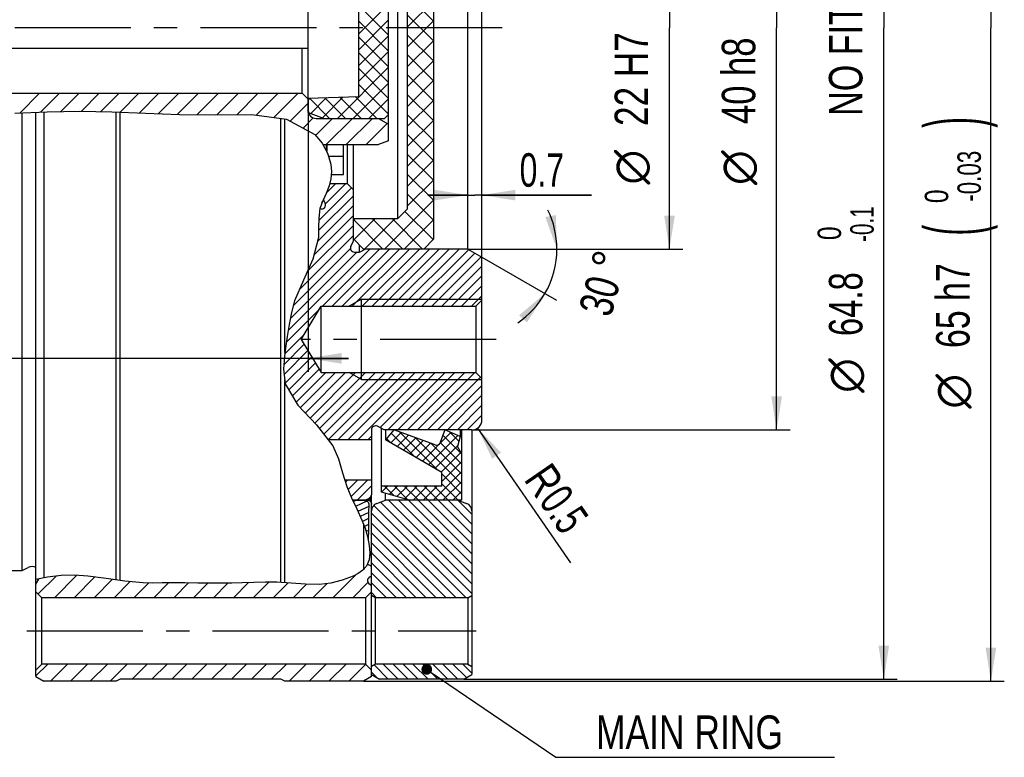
# Model space of a CAD drawing. Header units: millimetres. Extents: x 0 to 420, y 0 to 297.
# Tile 4 of 7: x 215 to 289, y 145 to 200. Entities that reach past the tile are written whole.
import ezdxf
from ezdxf.enums import TextEntityAlignment as Align

# ---------------------------------------------------------------- set-up
doc = ezdxf.new("R2010")
doc.units = ezdxf.units.MM
doc.header["$LTSCALE"] = 23.1
doc.linetypes.add('CENTER', pattern=[0.6, 0.375, -0.075, 0.075, -0.075])
doc.layers.get('0').update_dxf_attribs({"linetype": 'CONTINUOUS'})
for name, color, linetype in [('02___PRT_ALL_AXES', 7, 'CONTINUOUS'), ('02__ASM_ALL_AXES', 7, 'CONTINUOUS'), ('7_ALL_FEATURES', 7, 'CONTINUOUS'), ('REZVALC', 7, 'CONTINUOUS')]:
    doc.layers.add(name, color=color, linetype=linetype)
doc.styles.get("Standard").update_dxf_attribs({"font": 'txt', "width": 0.8})
doc.styles.add('TEXTSTYLE_1', font='gdt', dxfattribs={"width": 0.8})
doc.dimstyles.new('DIMSTYLE_1', dxfattribs={"dimtxt": 2.5, "dimasz": 2.5, "dimexe": 1, "dimexo": 0, "dimtad": 1, "dimdec": 3, "dimlfac": 0.666667, "dimdsep": 46, "dimtxsty": 'Standard', "dimblk": '_FILLED', "dimblk1": '_FILLED', "dimblk2": '_FILLED', "dimcen": 0.09, "dimclrt": 7, "dimadec": 0, "dimazin": 0, "dimtol": 1, "dimtm": 0.1, "dimtfac": 0.7, "dimtdec": 3, "dimtofl": 0, "dimtmove": 0, "dimatfit": 3, "dimldrblk": '_FILLED', "dimfxl": 0, "dimtolj": 1, "dimarcsym": 0})
doc.dimstyles.new('DIMSTYLE_2', dxfattribs={"dimtxt": 2.5, "dimasz": 2.5, "dimexe": 1, "dimexo": 0, "dimtad": 1, "dimdec": 3, "dimlfac": 0.666667, "dimdsep": 46, "dimtxsty": 'Standard', "dimblk": '_FILLED', "dimblk1": '_FILLED', "dimblk2": '_FILLED', "dimcen": 0.09, "dimclrt": 7, "dimadec": 0, "dimazin": 0, "dimtol": 1, "dimtm": 0.03, "dimtfac": 0.7, "dimtdec": 3, "dimtofl": 0, "dimtmove": 0, "dimatfit": 3, "dimldrblk": '_FILLED', "dimfxl": 0, "dimtolj": 1, "dimarcsym": 0})
doc.dimstyles.new('DIMSTYLE_20', dxfattribs={"dimtxt": 2.5, "dimasz": 2.5, "dimexe": 1, "dimexo": 0, "dimtad": 1, "dimdec": 3, "dimlfac": 0.666667, "dimdsep": 46, "dimtxsty": 'Standard', "dimblk": '_FILLED', "dimblk1": '_FILLED', "dimblk2": '_FILLED', "dimcen": 0.09, "dimclrt": 7, "dimadec": 0, "dimazin": 0, "dimtp": 0.1, "dimtm": 0.1, "dimtfac": 1, "dimtdec": 3, "dimtofl": 0, "dimtmove": 0, "dimatfit": 3, "dimldrblk": '_FILLED', "dimfxl": 0, "dimtolj": 1, "dimarcsym": 0})
doc.dimstyles.new('DIMSTYLE_3', dxfattribs={"dimtxt": 2.5, "dimasz": 2.5, "dimexe": 1, "dimexo": 0, "dimtad": 1, "dimdec": 3, "dimlfac": 0.666667, "dimdsep": 46, "dimtxsty": 'Standard', "dimblk": '_FILLED', "dimblk1": '_FILLED', "dimblk2": '_FILLED', "dimcen": 0.09, "dimclrt": 7, "dimadec": 0, "dimazin": 0, "dimtp": 0.1, "dimtm": 0.1, "dimtfac": 1, "dimtdec": 3, "dimtofl": 0, "dimtmove": 0, "dimatfit": 3, "dimldrblk": '_FILLED', "dimfxl": 0, "dimtolj": 1, "dimarcsym": 0})
doc.dimstyles.new('DIMSTYLE_6', dxfattribs={"dimtxt": 2.5, "dimasz": 2.5, "dimexe": 1, "dimexo": 0, "dimtad": 1, "dimdec": 3, "dimlfac": 0.666667, "dimdsep": 46, "dimtxsty": 'Standard', "dimblk": '_FILLED', "dimblk1": '_FILLED', "dimblk2": '_FILLED', "dimcen": 0.09, "dimclrt": 7, "dimadec": 0, "dimazin": 0, "dimtp": 0.3, "dimtm": 0.3, "dimtfac": 1, "dimtdec": 3, "dimtofl": 0, "dimtmove": 0, "dimatfit": 3, "dimldrblk": '_FILLED', "dimfxl": 0, "dimtolj": 1, "dimarcsym": 0})
doc.dimstyles.new('DIMSTYLE_7', dxfattribs={"dimtxt": 2.5, "dimasz": 2.5, "dimexe": 1, "dimexo": 0, "dimtad": 1, "dimdec": 3, "dimlfac": 0.666667, "dimdsep": 46, "dimtxsty": 'Standard', "dimblk": '_FILLED', "dimblk1": '_FILLED', "dimblk2": '_FILLED', "dimcen": 0.09, "dimclrt": 7, "dimadec": 0, "dimazin": 0, "dimtol": 1, "dimtm": 0.039, "dimtfac": 0.7, "dimtdec": 3, "dimtofl": 0, "dimtmove": 0, "dimatfit": 3, "dimldrblk": '_FILLED', "dimfxl": 0, "dimtolj": 1, "dimarcsym": 0})
doc.dimstyles.new('DIMSTYLE_8', dxfattribs={"dimtxt": 2.5, "dimasz": 2.5, "dimexe": 1, "dimexo": 0, "dimtad": 1, "dimdec": 3, "dimlfac": 0.666667, "dimdsep": 46, "dimtxsty": 'Standard', "dimblk": '_FILLED', "dimblk1": '_FILLED', "dimblk2": '_FILLED', "dimcen": 0.09, "dimclrt": 7, "dimadec": 0, "dimazin": 0, "dimtol": 1, "dimtp": 0.021, "dimtfac": 0.7, "dimtdec": 3, "dimtofl": 0, "dimtmove": 0, "dimatfit": 3, "dimldrblk": '_FILLED', "dimfxl": 0, "dimtolj": 1, "dimarcsym": 0})
doc.dimstyles.new('DIMSTYLE_9', dxfattribs={"dimtxt": 2.5, "dimasz": 2.5, "dimexe": 1, "dimexo": 0, "dimgap": 1.25, "dimtad": 0, "dimlfac": 0.666667, "dimdsep": 46, "dimtxsty": 'Standard', "dimblk": '_FILLED', "dimblk1": '_FILLED', "dimblk2": '_FILLED', "dimcen": 0.09, "dimclrt": 7, "dimadec": 0, "dimazin": 0, "dimtp": 0.5, "dimtm": 0.5, "dimtfac": 1, "dimtdec": 65535, "dimtofl": 0, "dimtmove": 0, "dimatfit": 3, "dimldrblk": '_FILLED', "dimfxl": 0, "dimtolj": 1, "dimarcsym": 0})

# ---------------------------------------------------------------- blocks, each defined once
blk = doc.blocks.new('_FILLED')
at = {"color": 0, "linetype": 'ByBlock'}
blk.add_solid([(0, 0), (-1, 0.16), (-1, -0.16)], dxfattribs=at)
blk = doc.blocks.new('*D2')
at = {"color": 7, "linetype": 'Continuous'}
for p, q in [((247.81, 247.875), (280.893, 247.875)), ((279.893, 247.875), (279.893, 199.275)), ((279.893, 150.675), (279.893, 199.275)), ((248.543, 150.675), (280.893, 150.675))]:
    blk.add_line(p, q, dxfattribs=at)
at = {"color": 7, "linetype": 'Continuous', "xscale": 2.5, "yscale": 2.5, "zscale": 2.5}
for p, rotation in [((279.893, 247.875), 90), ((279.893, 150.675), 270)]:
    blk.add_blockref('_FILLED', p, dxfattribs=dict(at, rotation=rotation))
at = {"color": 7, "linetype": 'Continuous'}
for s, height, width, p in [(' NO FITTING DIAMETER)', 2.5, 0.760771, (278.299, 206.915)), ('-0.1', 1.75, 0.660714, (279.143, 184.632)), (' 0', 1.75, 0.785714, (276.705, 183.694)), ('64.8', 2.5, 0.732143, (278.299, 178.659))]:
    blk.add_text(s, height=height, rotation=90, dxfattribs=dict(at, width=width)).set_placement(p, align=Align.CENTER)
at = {"color": 7, "linetype": 'Continuous', "style": 'TEXTSTYLE_1'}
blk.add_text('n', height=2.5, rotation=90, dxfattribs=at).set_placement((278.299, 173.331), align=Align.CENTER)
blk = doc.blocks.new('*D3')
at = {"color": 7, "linetype": 'Continuous'}
for p, q in [((241.043, 248.025), (288.893, 248.025)), ((287.893, 248.025), (287.893, 199.275)), ((287.893, 150.525), (287.893, 199.275)), ((241.043, 150.525), (288.893, 150.525))]:
    blk.add_line(p, q, dxfattribs=at)
at = {"color": 7, "linetype": 'Continuous', "xscale": 2.5, "yscale": 2.5, "zscale": 2.5}
for p, rotation in [((287.893, 248.025), 90), ((287.893, 150.525), 270)]:
    blk.add_blockref('_FILLED', p, dxfattribs=dict(at, rotation=rotation))
at = {"color": 7, "linetype": 'Continuous'}
for s, height, width, p in [(' (4mm fitting length)', 2.5, 0.665533, (286.299, 210.593)), (')', 4.188, 0.428571, (287.143, 192.226)), ('-0.03', 1.75, 0.714286, (287.143, 188.203)), (' 0', 1.75, 0.785714, (284.705, 186.453)), ('(', 4.188, 0.428571, (287.143, 184.181)), ('65 h7', 2.5, 0.757143, (286.299, 178.551))]:
    blk.add_text(s, height=height, rotation=90, dxfattribs=dict(at, width=width)).set_placement(p, align=Align.CENTER)
at = {"color": 7, "linetype": 'Continuous', "style": 'TEXTSTYLE_1'}
blk.add_text('n', height=2.5, rotation=90, dxfattribs=at).set_placement((286.299, 172.153), align=Align.CENTER)
blk = doc.blocks.new('*D11')
at = {"color": 7, "linetype": 'Continuous'}
for p, q in [((249.143, 229.275), (272.893, 229.275)), ((271.893, 229.275), (271.893, 199.275)), ((271.893, 169.275), (271.893, 199.275)), ((249.143, 169.275), (272.893, 169.275))]:
    blk.add_line(p, q, dxfattribs=at)
at = {"color": 7, "linetype": 'Continuous', "xscale": 2.5, "yscale": 2.5, "zscale": 2.5}
for p, rotation in [((271.893, 229.275), 90), ((271.893, 169.275), 270)]:
    blk.add_blockref('_FILLED', p, dxfattribs=dict(at, rotation=rotation))
at = {"color": 7, "linetype": 'Continuous'}
for s, height, width, p in [(')', 4.188, 0.428571, (271.143, 210.473)), ('-0.039', 1.75, 0.72619, (271.143, 205.763)), (' 0', 1.75, 0.785714, (268.705, 203.325)), ('(', 4.188, 0.428571, (271.143, 201.053)), ('40 h8', 2.5, 0.771429, (270.299, 195.334))]:
    blk.add_text(s, height=height, rotation=90, dxfattribs=dict(at, width=width)).set_placement(p, align=Align.CENTER)
at = {"color": 7, "linetype": 'Continuous', "style": 'TEXTSTYLE_1'}
blk.add_text('n', height=2.5, rotation=90, dxfattribs=at).set_placement((270.299, 188.846), align=Align.CENTER)
blk = doc.blocks.new('*D12')
at = {"color": 7, "linetype": 'Continuous'}
for p, q in [((248.843, 215.775), (264.893, 215.775)), ((263.893, 215.775), (263.893, 199.275)), ((263.893, 182.775), (263.893, 199.275)), ((248.843, 182.775), (264.893, 182.775))]:
    blk.add_line(p, q, dxfattribs=at)
at = {"color": 7, "linetype": 'Continuous', "xscale": 2.5, "yscale": 2.5, "zscale": 2.5}
for p, rotation in [((263.893, 215.775), 90), ((263.893, 182.775), 270)]:
    blk.add_blockref('_FILLED', p, dxfattribs=dict(at, rotation=rotation))
at = {"color": 7, "linetype": 'Continuous'}
for s, height, width, p in [(')', 4.188, 0.428571, (263.143, 210.437)), ('+0.021', 1.75, 0.702381, (260.705, 205.852)), (' 0', 1.75, 0.785714, (263.143, 203.54)), ('(', 4.188, 0.428571, (263.143, 201.267)), ('22 H7', 2.5, 0.785714, (262.299, 195.459))]:
    blk.add_text(s, height=height, rotation=90, dxfattribs=dict(at, width=width)).set_placement(p, align=Align.CENTER)
at = {"color": 7, "linetype": 'Continuous', "style": 'TEXTSTYLE_1'}
blk.add_text('n', height=2.5, rotation=90, dxfattribs=at).set_placement((262.299, 188.882), align=Align.CENTER)
blk = doc.blocks.new('*D13')
at = {"color": 7, "linetype": 'Continuous'}
for p, q in [((249.893, 182.168), (249.893, 187.798)), ((248.843, 186.798), (245.843, 186.798)), ((245.843, 186.798), (249.368, 186.798)), ((258.062, 186.798), (249.368, 186.798)), ((249.893, 186.798), (258.062, 186.798))]:
    blk.add_line(p, q, dxfattribs=at)
at = {"color": 7, "linetype": 'Continuous', "xscale": 2.5, "yscale": 2.5, "zscale": 2.5}
blk.add_blockref('_FILLED', (248.843, 186.798), dxfattribs=at)
at = {"color": 7, "linetype": 'Continuous', "xscale": 2.5, "yscale": 2.5, "zscale": 2.5, "rotation": 180}
blk.add_blockref('_FILLED', (249.893, 186.798), dxfattribs=at)
at = {"color": 7, "linetype": 'Continuous', "width": 0.714286}
blk.add_text('0.7', height=2.5, dxfattribs=at).set_placement((252.704, 187.423))
blk = doc.blocks.new('*D14')
at = {"color": 7, "linetype": 'Continuous'}
for p, q in [((248.843, 182.775), (256.485, 182.775)), ((249.893, 182.168), (255.461, 178.953))]:
    blk.add_line(p, q, dxfattribs=at)
for start, end in [(0, 25.8757), (330, 360), (304.1243, 330)]:
    blk.add_arc((248.843, 182.775), 6.643, start, end, dxfattribs=at)
for points in [[(254.625, 185.156), (255.485, 182.775), (255.411, 185.305)], [(253.265, 177.299), (254.595, 179.453), (252.66, 177.821)]]:
    blk.add_solid(points, dxfattribs=at)
at = {"color": 7, "linetype": 'Continuous', "style": 'TEXTSTYLE_1'}
blk.add_text('~', height=2.5, rotation=75, dxfattribs=at).set_placement((260.574, 181.572), align=Align.CENTER)
at = {"color": 7, "linetype": 'Continuous', "width": 0.75}
blk.add_text('30', height=2.5, rotation=75, dxfattribs=at).set_placement((259.873, 178.956), align=Align.CENTER)
blk = doc.blocks.new('*D26')
at = {"color": 7, "linetype": 'Continuous'}
for p, q in [((249.893, 216.381), (249.893, 210.465)), ((246.293, 211.465), (243.293, 211.465)), ((243.293, 211.465), (248.093, 211.465)), ((258.093, 211.465), (248.093, 211.465)), ((249.893, 211.465), (258.093, 211.465))]:
    blk.add_line(p, q, dxfattribs=at)
at = {"color": 7, "linetype": 'Continuous', "xscale": 2.5, "yscale": 2.5, "zscale": 2.5}
blk.add_blockref('_FILLED', (246.293, 211.465), dxfattribs=at)
at = {"color": 7, "linetype": 'Continuous', "xscale": 2.5, "yscale": 2.5, "zscale": 2.5, "rotation": 180}
blk.add_blockref('_FILLED', (249.893, 211.465), dxfattribs=at)
at = {"color": 7, "linetype": 'Continuous', "width": 0.714286}
blk.add_text('2.4', height=2.5, dxfattribs=at).set_placement((252.736, 212.09))
blk = doc.blocks.new('*D28')
at = {"color": 7, "linetype": 'Continuous'}
for p, q in [((236.918, 194.025), (236.918, 173.615)), ((178.493, 191.615), (178.493, 173.615)), ((178.493, 174.615), (167.615, 174.615)), ((167.615, 174.615), (207.705, 174.615)), ((239.918, 174.615), (207.705, 174.615)), ((236.918, 174.615), (239.918, 174.615))]:
    blk.add_line(p, q, dxfattribs=at)
at = {"color": 7, "linetype": 'Continuous', "xscale": 2.5, "yscale": 2.5, "zscale": 2.5}
blk.add_blockref('_FILLED', (178.493, 174.615), dxfattribs=at)
at = {"color": 7, "linetype": 'Continuous', "xscale": 2.5, "yscale": 2.5, "zscale": 2.5, "rotation": 180}
blk.add_blockref('_FILLED', (236.918, 174.615), dxfattribs=at)
at = {"color": 7, "linetype": 'Continuous', "width": 0.714286}
blk.add_text('38.95', height=2.5, dxfattribs=at).set_placement((176.544, 175.24), align=Align.RIGHT)
blk = doc.blocks.new('*D37')
at = {"color": 7, "linetype": 'Continuous'}
blk.add_line((249.568, 169.407), (256.505, 159.34), dxfattribs=at)
at = {"color": 7, "linetype": 'Continuous', "xscale": 2.5, "yscale": 2.5, "zscale": 2.5, "rotation": 124.5700019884}
blk.add_blockref('_FILLED', (249.568, 169.407), dxfattribs=at)
at = {"color": 7, "linetype": 'Continuous'}
for s, width, p in [('R', 0.785714, (252.967, 165.577)), ('0.5', 0.690476, (254.081, 163.959))]:
    blk.add_text(s, height=2.5, rotation=-55.43, dxfattribs=dict(at, width=width)).set_placement(p)

msp = doc.modelspace()

# ---------------------------------------------------------------- linework, layer by layer
at = {"color": 7, "linetype": 'Continuous'}
for p, q in [((249.8926, 170.0246), (249.8926, 228.5246)), ((248.8426, 182.7746), (248.8426, 215.7746)), ((246.2926, 183.5246), (246.2926, 215.0246)), ((243.5926, 213.5246), (243.5926, 185.0246)), ((244.3426, 185.7746), (244.3426, 212.7746)), ((242.9176, 190.8401), (242.9176, 207.7091)), ((236.9176, 192.9614), (236.9176, 205.5879)), ((240.6676, 204.3937), (240.6676, 194.1556)), ((244.3426, 201.711), (246.2926, 199.761)), ((240.6676, 198.8043), (242.9176, 201.0543)), ((240.6676, 200.9761), (242.9176, 198.7261)), ((244.3426, 199.3562), (246.2926, 201.3062)), ((244.3426, 200.2261), (246.2926, 198.2761)), ((240.6676, 197.6259), (242.9176, 199.8759)), ((240.6676, 199.7977), (242.9176, 197.5477)), ((244.3426, 197.8713), (246.2926, 199.8213)), ((240.6676, 196.4476), (242.9176, 198.6976)), ((240.6676, 198.6194), (242.9176, 196.3694)), ((244.3426, 198.7411), (246.2926, 196.7911)), ((178.4926, 197.7746), (236.9176, 197.7746)), ((236.4676, 194.3996), (236.4676, 197.7746)), ((244.3426, 196.3864), (246.2926, 198.3364)), ((240.6676, 195.2692), (242.9176, 197.5192)), ((240.6676, 197.4411), (242.9176, 195.1911)), ((244.3426, 197.2562), (246.2926, 195.3062)), ((239.1013, 192.5246), (242.9176, 196.3409)), ((244.3426, 194.9014), (246.2926, 196.8514)), ((240.6676, 196.2627), (242.9176, 194.0127)), ((244.3426, 195.7713), (246.2926, 193.8213)), ((240.2796, 192.5246), (242.9176, 195.1626)), ((240.6676, 195.0844), (242.9176, 192.8344)), ((244.3426, 193.4165), (246.2926, 195.3665)), ((204.9676, 194.3996), (236.4676, 194.3996)), ((215.3818, 192.9216), (216.8599, 194.3996)), ((216.9355, 192.9903), (218.3448, 194.3996)), ((218.4592, 193.0291), (219.8297, 194.3996)), ((219.9654, 193.0504), (221.3146, 194.3996)), ((221.4317, 193.0317), (222.7996, 194.3996)), ((222.8817, 192.9968), (224.2845, 194.3996)), ((224.3113, 192.9415), (225.7694, 194.3996)), ((225.7395, 192.8848), (227.2543, 194.3996)), ((227.167, 192.8274), (228.7393, 194.3996)), ((228.6301, 192.8055), (230.2242, 194.3996)), ((230.0995, 192.79), (231.7091, 194.3996)), ((231.5938, 192.7994), (233.194, 194.3996)), ((233.0428, 192.7635), (234.679, 194.3996)), ((234.3603, 192.5961), (236.1639, 194.3996)), ((236.4676, 194.3996), (236.9176, 193.9496)), ((236.9176, 194.0246), (240.6676, 194.1556)), ((237.9749, 192.5766), (239.5136, 194.1153)), ((239.2878, 194.1074), (240.8706, 192.5246)), ((240.4264, 194.1472), (242.049, 192.5246)), ((244.3426, 194.2864), (246.2926, 192.3364)), ((235.5722, 192.323), (236.9176, 193.6684)), ((236.9176, 193.8759), (237.0716, 194.03)), ((237.0107, 194.0279), (238.5139, 192.5246)), ((237.111, 192.891), (238.2926, 194.0726)), ((238.1493, 194.0676), (239.6923, 192.5246)), ((241.458, 192.5246), (242.9176, 193.9842)), ((244.3426, 191.9316), (246.2926, 193.8816)), ((215.0148, 192.9053), (217.4411, 193.0127)), ((215.5695, 158.7746), (215.5695, 192.9299)), ((216.5926, 150.871), (216.5926, 192.9752)), ((217.1926, 193.0017), (217.1926, 158.2299)), ((217.4411, 193.0127), (219.8582, 193.0517)), ((219.8582, 193.0517), (222.2478, 193.0214)), ((222.2478, 193.0214), (224.7706, 192.9237)), ((222.5926, 158.0852), (222.5926, 193.008)), ((222.8807, 158.0435), (222.8807, 192.9969)), ((224.7706, 192.9237), (227.3221, 192.8212)), ((227.3221, 192.8212), (229.9837, 192.7893)), ((229.9837, 192.7893), (232.7052, 192.8064)), ((232.7052, 192.8064), (235.2879, 192.4782)), ((236.9176, 192.9614), (238.1176, 192.5246)), ((242.9176, 192.8246), (242.6176, 192.5246)), ((244.3426, 192.8014), (246.2926, 190.8514)), ((235.2879, 192.4782), (237.4101, 191.3195)), ((236.5327, 191.7986), (237.2999, 192.5658)), ((237.4689, 191.2499), (238.7436, 192.5246)), ((237.5176, 192.5246), (242.6176, 192.5246)), ((238.2711, 190.5671), (240.2286, 192.5246)), ((239.756, 190.5671), (241.7135, 192.5246)), ((241.2409, 190.5671), (242.8211, 192.1473)), ((242.1676, 192.5246), (242.9176, 192.0916)), ((244.3426, 190.4467), (246.2926, 192.3967)), ((237.4101, 191.3195), (237.9518, 190.6781)), ((244.3426, 191.3165), (246.2926, 189.3665)), ((237.9518, 190.6781), (238.3655, 189.9304)), ((238.0132, 190.5671), (242.1676, 190.5671)), ((238.2976, 190.0884), (238.2976, 190.5671)), ((238.3426, 190.0759), (238.3426, 190.5671)), ((239.5426, 188.3246), (239.5426, 190.5671)), ((239.8426, 187.6496), (239.8426, 190.5671)), ((240.2926, 183.3553), (240.2926, 190.5671)), ((242.9176, 190.8401), (242.1676, 190.5671)), ((244.3426, 188.9617), (246.2926, 190.9117)), ((238.3426, 190.0884), (238.2781, 190.0884)), ((238.3655, 189.9304), (238.6092, 189.1147)), ((239.5426, 189.6746), (238.4419, 189.6746)), ((244.3426, 189.8316), (246.2926, 187.8816)), ((238.6092, 189.1147), (238.6585, 188.5676)), ((244.3426, 187.4768), (246.2926, 189.4268)), ((238.6585, 188.5676), (238.6196, 188.0216)), ((238.6412, 188.3246), (239.5426, 188.3246)), ((244.3426, 188.3467), (246.2926, 186.3967)), ((238.2081, 186.1557), (239.7021, 187.6496)), ((238.4931, 187.4902), (238.2601, 186.9179)), ((238.2822, 186.9721), (238.9596, 187.6496)), ((238.6196, 188.0216), (238.4931, 187.4902)), ((239.8426, 187.6496), (238.5311, 187.6496)), ((239.8426, 187.6496), (240.2926, 187.1996)), ((244.3426, 185.9919), (246.2926, 187.9419)), ((237.6946, 184.1572), (240.2926, 186.7552)), ((237.7024, 184.9074), (240.1436, 187.3486)), ((238.2601, 186.9179), (238.0002, 186.3584)), ((244.3426, 186.8617), (246.2926, 184.9117)), ((237.6059, 183.3261), (240.2926, 186.0127)), ((238.0002, 186.3584), (237.7969, 185.7883)), ((238.1887, 186.2026), (238.0508, 186.4674)), ((242.6102, 182.7746), (246.2926, 186.457)), ((237.3546, 182.3322), (240.2926, 185.2702)), ((237.7969, 185.7883), (237.7033, 185.081)), ((237.7902, 185.7377), (237.831, 185.7786)), ((244.3426, 185.7746), (243.5926, 185.0246)), ((244.1437, 185.5757), (246.2437, 183.4757)), ((236.8506, 181.0858), (240.2926, 184.5278)), ((237.7033, 185.081), (237.6996, 184.3509)), ((243.5926, 185.0246), (240.2926, 185.0246)), ((240.2926, 184.9117), (240.4054, 185.0246)), ((240.2926, 184.972), (242.49, 182.7746)), ((240.3415, 183.4757), (241.8904, 185.0246)), ((241.1253, 182.7746), (243.3753, 185.0246)), ((241.7249, 185.0246), (243.9749, 182.7746)), ((243.2098, 185.0246), (245.4598, 182.7746)), ((244.0951, 182.7746), (246.2926, 184.972)), ((237.6996, 184.3509), (237.6809, 183.6223)), ((236.2653, 179.758), (240.2926, 183.7853)), ((237.6809, 183.6223), (237.2722, 182.0066)), ((240.1015, 182.9881), (240.2926, 183.3553)), ((241.0426, 182.7746), (240.2926, 183.5246)), ((240.7426, 182.5496), (240.7426, 183.0746)), ((246.2926, 183.5246), (245.5426, 182.7746)), ((235.4339, 176.6992), (241.5093, 182.7746)), ((235.5879, 177.5958), (240.5418, 182.5496)), ((235.8096, 178.5598), (240.0693, 182.8196)), ((237.9767, 178.4996), (242.2517, 182.7746)), ((238.7192, 178.4996), (242.9942, 182.7746)), ((239.4616, 178.4996), (243.7366, 182.7746)), ((240.2041, 178.4996), (244.4791, 182.7746)), ((240.3676, 182.5496), (240.7426, 182.5496)), ((240.7426, 182.5496), (241.1748, 182.7746)), ((240.9466, 178.4996), (245.2216, 182.7746)), ((248.8426, 182.7746), (241.0426, 182.7746)), ((241.689, 178.4996), (245.964, 182.7746)), ((242.4315, 178.4996), (246.7065, 182.7746)), ((243.174, 178.4996), (247.449, 182.7746)), ((243.9164, 178.4996), (248.1914, 182.7746)), ((244.6589, 178.4996), (248.9005, 182.7412)), ((245.4013, 178.4996), (249.3712, 182.4694)), ((248.8426, 182.7746), (249.8926, 182.1684)), ((237.2722, 182.0066), (236.563, 180.4578)), ((246.1438, 178.4996), (249.8419, 182.1977)), ((246.8863, 178.4996), (249.8926, 181.5059)), ((236.563, 180.4578), (235.9016, 178.9034)), ((247.6287, 178.4996), (249.8926, 180.7635)), ((248.3712, 178.4996), (249.8926, 180.021)), ((235.9016, 178.9034), (235.6697, 178.0379)), ((240.8926, 179.0246), (239.9832, 178.4996)), ((240.8926, 179.0246), (249.8926, 179.0246)), ((240.8926, 173.0246), (240.8926, 179.0246)), ((249.1137, 178.4996), (249.8926, 179.2785)), ((249.4426, 178.4996), (249.8926, 178.9496)), ((235.2922, 175.8151), (237.7659, 178.2888)), ((235.6697, 178.0379), (235.5052, 177.1486)), ((236.4054, 176.0246), (237.8926, 178.4996)), ((237.8926, 178.4996), (249.4426, 178.4996)), ((237.8926, 173.5496), (237.8926, 178.4996)), ((249.4426, 178.4996), (249.4426, 173.5496)), ((235.5052, 177.1486), (235.3601, 176.2346)), ((235.157, 174.9374), (236.6482, 176.4286)), ((235.3601, 176.2346), (235.1642, 175.024)), ((236.4054, 176.0246), (237.8926, 173.5496)), ((235.1642, 175.024), (235.0645, 173.8307)), ((235.0893, 174.1273), (236.6236, 175.6616)), ((235.1173, 173.4128), (236.9023, 175.1978)), ((235.2005, 172.7535), (237.1809, 174.734)), ((235.4637, 172.2743), (237.4596, 174.2702)), ((235.0645, 173.8307), (235.2054, 172.7147)), ((235.7382, 171.8063), (237.7383, 173.8064)), ((236.0126, 171.3383), (238.224, 173.5496)), ((236.3314, 170.9146), (238.9664, 173.5496)), ((236.6927, 170.5334), (239.7089, 173.5496)), ((237.054, 170.1522), (240.4513, 173.5496)), ((237.4152, 169.771), (241.1938, 173.5496)), ((237.7529, 169.3663), (241.9363, 173.5496)), ((237.8926, 173.5496), (249.4426, 173.5496)), ((238.0787, 168.9496), (242.6787, 173.5496)), ((238.4045, 168.5329), (243.4212, 173.5496)), ((239.1387, 168.5246), (244.1637, 173.5496)), ((239.8811, 168.5246), (244.9061, 173.5496)), ((240.8926, 173.0246), (239.9832, 173.5496)), ((240.6236, 168.5246), (245.6486, 173.5496)), ((242.2791, 169.4377), (246.391, 173.5496)), ((242.8585, 169.2746), (247.1335, 173.5496)), ((243.601, 169.2746), (247.876, 173.5496)), ((244.3434, 169.2746), (248.6184, 173.5496)), ((245.0859, 169.2746), (249.3609, 173.5496)), ((249.4426, 173.5496), (249.8926, 173.0996)), ((240.8926, 173.0246), (249.8926, 173.0246)), ((245.8284, 169.2746), (249.773, 173.2192)), ((235.2054, 172.7147), (236.1468, 171.1095)), ((246.5708, 169.2746), (249.8926, 172.5964)), ((247.3133, 169.2746), (249.8926, 171.8539)), ((236.1468, 171.1095), (237.5368, 169.6427)), ((248.0557, 169.2746), (249.8926, 171.1115)), ((248.7982, 169.2746), (249.8926, 170.369)), ((237.5368, 169.6427), (238.7639, 168.0732)), ((241.6426, 169.2746), (241.6426, 164.4256)), ((242.5923, 169.2746), (242.0811, 169.5407)), ((242.3926, 164.6246), (242.3926, 169.3786)), ((249.1426, 169.2746), (242.5923, 169.2746)), ((242.6926, 169.2746), (242.6926, 168.5246)), ((243.3219, 169.2746), (242.6926, 168.5246)), ((243.3109, 169.2615), (243.3234, 169.2741)), ((246.3896, 168.1581), (243.3219, 169.2746)), ((243.7692, 169.1118), (246.6292, 166.2518)), ((247.1153, 169.2746), (246.7742, 168.3374)), ((248.2646, 168.7803), (247.1153, 169.2746)), ((247.4722, 169.1211), (248.1717, 168.4216)), ((248.2646, 169.2746), (248.2646, 168.7803)), ((248.3926, 164.0246), (248.3926, 169.2746)), ((249.1426, 169.2746), (249.1426, 151.021)), ((241.6426, 168.5246), (238.411, 168.5246)), ((241.366, 168.5246), (241.6426, 168.8012)), ((246.8926, 166.0998), (242.6926, 168.5246)), ((242.7742, 168.6219), (243.1158, 168.2803)), ((243.0881, 168.2963), (243.8678, 169.0759)), ((243.1129, 169.0256), (244.8725, 167.2661)), ((243.5588, 168.0245), (244.4121, 168.8778)), ((244.0295, 167.7527), (244.9565, 168.6797)), ((244.5002, 167.481), (245.5008, 168.4816)), ((244.9365, 168.687), (248.3926, 165.2309)), ((245.4416, 166.9375), (247.5792, 169.0751)), ((245.9123, 166.6657), (248.0984, 168.8518)), ((246.9714, 168.8794), (248.3926, 167.4583)), ((248.2646, 168.7803), (248.0687, 168.024)), ((238.7639, 168.0732), (239.1826, 167.1019)), ((244.9709, 167.2092), (246.0451, 168.2834)), ((246.1038, 168.2621), (248.3926, 165.9733)), ((246.383, 166.3939), (248.0881, 168.099)), ((246.7731, 168.3352), (248.3926, 166.7158)), ((248.3926, 167.4584), (248.0687, 168.024)), ((239.1826, 167.1019), (239.4906, 166.0792)), ((246.8537, 166.1222), (248.3188, 167.5872)), ((246.8926, 165.4186), (248.3926, 166.9186)), ((246.2411, 164.0246), (248.3926, 166.1761)), ((239.4906, 166.0792), (239.8082, 165.0562)), ((241.6426, 165.5246), (239.6628, 165.5246)), ((239.7074, 165.381), (239.851, 165.5246)), ((239.9008, 164.832), (240.5934, 165.5246)), ((240.1177, 164.3064), (241.3359, 165.5246)), ((246.8926, 165.0746), (246.8926, 166.0998)), ((246.8926, 165.9884), (248.3926, 164.4884)), ((246.9835, 164.0246), (248.3926, 165.4336)), ((239.8082, 165.0562), (240.1597, 164.2046)), ((240.5784, 164.0246), (241.6426, 165.0888)), ((246.8926, 165.0746), (242.3926, 165.0746)), ((242.3926, 164.6309), (242.8363, 165.0746)), ((242.6091, 165.0746), (243.3258, 164.358)), ((242.9652, 164.461), (243.5788, 165.0746)), ((243.3516, 165.0746), (244.3652, 164.061)), ((243.5426, 164.296), (244.3212, 165.0746)), ((244.0941, 165.0746), (245.1441, 164.0246)), ((244.1201, 164.131), (245.0637, 165.0746)), ((244.7562, 164.0246), (245.8062, 165.0746)), ((244.8365, 165.0746), (245.8865, 164.0246)), ((245.4986, 164.0246), (246.5486, 165.0746)), ((245.579, 165.0746), (246.629, 164.0246)), ((246.3214, 165.0746), (247.3714, 164.0246)), ((246.8926, 165.246), (248.1139, 164.0246)), ((247.726, 164.0246), (248.3926, 164.6912)), ((240.1597, 164.2046), (240.5521, 163.3726)), ((241.1926, 164.0246), (240.2446, 164.0246)), ((241.1103, 164.0125), (240.2503, 164.0125)), ((240.4673, 164.0125), (240.2894, 163.9296)), ((241.3069, 163.9551), (240.463, 163.5616)), ((241.4694, 164.1537), (241.1926, 164.0246)), ((241.4329, 164.1367), (241.6268, 164.3306)), ((241.6426, 150.871), (241.6426, 164.2794)), ((242.0374, 163.7861), (242.6926, 164.0246)), ((244.4926, 164.0246), (242.3926, 164.6246)), ((242.6926, 164.0246), (242.6926, 164.5389)), ((248.3926, 164.0246), (242.6926, 164.0246)), ((249.1426, 157.7943), (242.9122, 164.0246)), ((249.1426, 158.5368), (243.6547, 164.0246)), ((249.1426, 159.2792), (244.3972, 164.0246)), ((249.1426, 160.0217), (245.1396, 164.0246)), ((249.1426, 160.7641), (245.8821, 164.0246)), ((249.1426, 161.5066), (246.6246, 164.0246)), ((249.1426, 162.2491), (247.367, 164.0246)), ((248.0926, 164.0246), (248.7478, 163.7861)), ((249.1426, 162.9915), (248.1192, 164.0149)), ((240.5521, 163.3726), (240.9299, 162.5421)), ((241.4392, 163.5678), (240.6341, 163.1924)), ((248.7023, 156.7496), (241.8134, 163.6385)), ((249.1426, 157.0518), (242.3093, 163.8851)), ((241.4338, 163.1164), (240.8026, 162.822)), ((240.9299, 162.5421), (241.162, 161.9371)), ((241.4283, 162.6648), (240.9656, 162.4491)), ((247.9599, 156.7496), (241.6426, 163.0669)), ((241.0426, 162.2485), (241.0426, 158.8386)), ((241.4226, 162.2133), (241.1117, 162.0683)), ((241.162, 161.9371), (241.3465, 161.3099)), ((241.417, 161.7617), (241.2381, 161.6783)), ((241.4187, 161.8967), (241.407, 160.9886)), ((247.2174, 156.7496), (241.6426, 162.3245)), ((241.3465, 161.3099), (241.4714, 160.6468)), ((241.4112, 161.31), (241.3517, 161.2823)), ((246.4749, 156.7496), (241.6426, 161.582)), ((241.4714, 160.6468), (241.5136, 160.0971)), ((245.7325, 156.7496), (241.6426, 160.8395)), ((241.4647, 159.5651), (241.278, 159.0996)), ((241.5136, 160.0971), (241.4647, 159.5651)), ((244.99, 156.7496), (241.6426, 160.0971)), ((215.5695, 158.7746), (216.0155, 159.0068)), ((241.0091, 158.8015), (240.6611, 158.5617)), ((241.278, 159.0996), (241.0091, 158.8015)), ((241.3439, 159.264), (241.6426, 159.0916)), ((244.2475, 156.7496), (241.6426, 159.3546)), ((213.2926, 158.7746), (215.5695, 158.7746)), ((217.4516, 158.2874), (216.5926, 158.0967)), ((216.5926, 157.7515), (216.7957, 158.1418)), ((216.7622, 157.03), (218.0909, 158.3587)), ((218.4657, 158.4006), (217.4516, 158.2874)), ((217.9667, 156.7496), (219.6297, 158.4126)), ((219.4699, 158.4217), (218.4657, 158.4006)), ((219.4516, 156.7496), (221.0004, 158.2985)), ((220.4686, 158.3647), (219.4699, 158.4217)), ((221.8459, 158.1931), (220.4686, 158.3647)), ((220.9365, 156.7496), (222.3126, 158.1257)), ((223.2243, 157.9939), (221.8459, 158.1931)), ((238.7556, 156.7496), (240.4718, 158.4658)), ((240.2724, 158.3647), (239.4438, 158.0479)), ((240.6611, 158.5617), (240.2724, 158.3647)), ((241.6426, 158.3439), (241.54, 158.3065)), ((243.5051, 156.7496), (241.6426, 158.6121)), ((222.4215, 156.7496), (223.6273, 157.9554)), ((224.6073, 157.8619), (223.2243, 157.9939)), ((223.9064, 156.7496), (225.0095, 157.8527)), ((225.3155, 157.8457), (224.6073, 157.8619)), ((226.0249, 157.8522), (225.3155, 157.8457)), ((225.3913, 156.7496), (226.5004, 157.8587)), ((226.7346, 157.8619), (226.0249, 157.8522)), ((227.7019, 157.8562), (226.7346, 157.8619)), ((226.8762, 156.7496), (227.9775, 157.8509)), ((228.6688, 157.8376), (227.7019, 157.8562)), ((228.3612, 156.7496), (229.4377, 157.8262)), ((229.6356, 157.8232), (228.6688, 157.8376)), ((230.4221, 157.8247), (229.6356, 157.8232)), ((229.8461, 156.7496), (230.93, 157.8335)), ((231.2087, 157.8383), (230.4221, 157.8247)), ((231.995, 157.8619), (231.2087, 157.8383)), ((231.331, 156.7496), (232.4604, 157.879)), ((232.8582, 157.8937), (231.995, 157.8619)), ((232.8159, 156.7496), (233.9761, 157.9098)), ((233.7217, 157.9137), (232.8582, 157.8937)), ((234.5865, 157.9006), (233.7217, 157.9137)), ((234.3009, 156.7496), (235.3962, 157.845)), ((235.648, 157.8277), (234.5865, 157.9006)), ((236.7072, 157.7504), (235.648, 157.8277)), ((235.7858, 156.7496), (236.7862, 157.75)), ((237.7582, 157.7459), (236.7072, 157.7504)), ((237.2707, 156.7496), (238.3334, 157.8123)), ((238.6057, 157.8438), (237.7582, 157.7459)), ((239.4438, 158.0479), (238.6057, 157.8438)), ((240.2406, 156.7496), (241.3768, 157.8858)), ((241.6426, 157.633), (241.4497, 157.7948)), ((242.7626, 156.7496), (241.6426, 157.8697)), ((217.0426, 156.7496), (216.5926, 157.1996)), ((241.1926, 156.7496), (217.0426, 156.7496)), ((217.0426, 151.7996), (217.0426, 156.7496)), ((241.1926, 156.7496), (241.6426, 157.1996)), ((241.1926, 156.7496), (241.1926, 151.7996)), ((242.0202, 156.7496), (241.6426, 157.1272)), ((241.9426, 156.7496), (241.6426, 156.9228)), ((248.8426, 156.7496), (241.9426, 156.7496)), ((241.9426, 151.7996), (241.9426, 156.7496)), ((248.8426, 156.7496), (249.1426, 156.9228)), ((248.8426, 156.7496), (248.8426, 151.7996)), ((217.0426, 151.7996), (216.5926, 151.3496)), ((216.5926, 150.9207), (217.4715, 151.7996)), ((241.1926, 151.7996), (217.0426, 151.7996)), ((217.6814, 150.5246), (218.9564, 151.7996)), ((219.1663, 150.5246), (220.4413, 151.7996)), ((220.6512, 150.5246), (221.9262, 151.7996)), ((222.1362, 150.5246), (223.4112, 151.7996)), ((223.7711, 150.6746), (224.8961, 151.7996)), ((225.256, 150.6746), (226.381, 151.7996)), ((226.7409, 150.6746), (227.8659, 151.7996)), ((228.2259, 150.6746), (229.3509, 151.7996)), ((229.7108, 150.6746), (230.8358, 151.7996)), ((231.1957, 150.6746), (232.3207, 151.7996)), ((232.6806, 150.6746), (233.8056, 151.7996)), ((234.1656, 150.6746), (235.2906, 151.7996)), ((235.5005, 150.5246), (236.7755, 151.7996)), ((236.9854, 150.5246), (238.2604, 151.7996)), ((238.4703, 150.5246), (239.7453, 151.7996)), ((239.9553, 150.5246), (241.2114, 151.7808)), ((241.1926, 151.7996), (241.6426, 151.3496)), ((241.9426, 151.7996), (241.6426, 151.6264)), ((242.8979, 150.6746), (241.835, 151.7375)), ((248.8426, 151.7996), (241.9426, 151.7996)), ((243.6404, 150.6746), (242.5154, 151.7996)), ((244.3829, 150.6746), (243.2579, 151.7996)), ((245.1253, 150.6746), (244.0003, 151.7996)), ((245.8678, 150.6746), (244.7428, 151.7996)), ((246.6102, 150.6746), (245.4852, 151.7996)), ((247.3527, 150.6746), (246.2277, 151.7996)), ((248.0952, 150.6746), (246.9702, 151.7996)), ((248.7296, 150.7826), (247.7126, 151.7996)), ((249.1426, 151.1121), (248.4551, 151.7996)), ((248.8426, 151.7996), (249.1426, 151.6264)), ((216.5926, 150.871), (217.1926, 150.5246)), ((241.6426, 150.871), (241.0426, 150.5246)), ((242.0365, 150.7936), (241.6426, 151.1875)), ((241.6426, 151.021), (242.2426, 150.6746)), ((246.1045, 151.1775), (255.4076, 144.837)), ((248.5426, 150.6746), (249.1426, 151.021)), ((222.5926, 150.5246), (217.1926, 150.5246)), ((222.8807, 150.6746), (222.5926, 150.5246)), ((234.8807, 150.6746), (222.8807, 150.6746)), ((235.1689, 150.5246), (234.8807, 150.6746)), ((241.0426, 150.5246), (235.1689, 150.5246)), ((248.5426, 150.6746), (242.2426, 150.6746)), ((255.4076, 144.837), (258.4076, 144.837)), ((258.4076, 144.837), (276.2053, 144.837))]:
    msp.add_line(p, q, dxfattribs=at)
for points in [[(241.1103, 164.0125), (241.1438, 164.0111), (241.1766, 164.0067), (241.2088, 163.9995), (241.2399, 163.9895), (241.2697, 163.9767), (241.2977, 163.9614), (241.3237, 163.9437), (241.3474, 163.924), (241.3687, 163.9023), (241.3875, 163.879), (241.4036, 163.8542), (241.4169, 163.828), (241.4275, 163.8005), (241.4351, 163.7719), (241.4396, 163.7426), (241.441, 163.7124)], [(241.2534, 164.053), (241.2588, 164.0526), (241.2761, 164.0512), (241.2918, 164.0499), (241.3062, 164.0485), (241.3194, 164.0472), (241.3316, 164.0458), (241.3431, 164.0444), (241.354, 164.0429), (241.3646, 164.0412), (241.3751, 164.0395), (241.3857, 164.0374), (241.3967, 164.0351), (241.4082, 164.0323), (241.4202, 164.0289), (241.4329, 164.0249), (241.4466, 164.02), (241.4606, 164.0141), (241.4739, 164.0079), (241.4889, 163.9999), (241.5086, 163.9877), (241.5281, 163.9734), (241.5429, 163.9609), (241.5573, 163.947), (241.5743, 163.9279), (241.5905, 163.9062), (241.6038, 163.8848), (241.6155, 163.8616), (241.6259, 163.8356), (241.6344, 163.8064), (241.6403, 163.7733), (241.6426, 163.7368)], [(241.441, 163.7124), (241.4336, 163.1039), (241.4262, 162.4986), (241.4187, 161.8967)], [(241.6426, 160.138), (241.6406, 160.1039), (241.6346, 160.0691), (241.624, 160.0339), (241.6091, 160), (241.5907, 159.969), (241.5695, 159.9412), (241.5461, 159.9169), (241.5219, 159.8967), (241.4987, 159.8808), (241.4934, 159.8778)]]:
    msp.add_lwpolyline(points, dxfattribs=at)
at = {"color": 7, "linetype": 'Continuous', "const_width": 0.4}
msp.add_lwpolyline([(245.574, 151.4028, 1), (245.974, 151.4028, 1)], format="xyb", close=True, dxfattribs=at)
at = {"color": 7, "linetype": 'Continuous'}
for centre, radius, start, end in [((237.5176, 193.1246), 0.6, 180, 270), ((237.9226, 186.0641), 0.3, 245.451322, 27.5), ((237.6976, 186.3671), 0.3, 324.153322, 356.656611), ((240.3676, 182.8496), 0.3, 152.5, 270), ((249.1426, 170.0246), 0.75, 270, 360), ((241.9426, 169.2746), 0.3, 62.5, 180), ((246.4922, 168.44), 0.3, 250, 340), ((241.3426, 164.4256), 0.3, 295, 360), ((242.2426, 163.2223), 0.6, 110, 180), ((248.5426, 163.2223), 0.6, 0, 70), ((216.2926, 158.4746), 0.6, 59.9897, 117.5), ((241.6426, 158.0246), 0.3, 110, 230)]:
    msp.add_arc(centre, radius, start, end, dxfattribs=at)
at = {"layer": '02___PRT_ALL_AXES', "color": 7, "linetype": 'Continuous'}
for p, q in [((234.8807, 157.8804), (234.8807, 192.53)), ((235.1689, 175.0529), (235.1689, 192.4933)), ((235.1689, 157.8606), (235.1689, 173.0041))]:
    msp.add_line(p, q, dxfattribs=at)
at = {"layer": '02___PRT_ALL_AXES', "color": 7, "linetype": 'CENTER'}
for p, q in [((250.9426, 176.0246), (236.3926, 176.0246)), ((215.9207, 154.2746), (249.4629, 154.2746))]:
    msp.add_line(p, q, dxfattribs=at)
at = {"layer": '02__ASM_ALL_AXES', "color": 7, "linetype": 'CENTER'}
msp.add_line((251.3926, 199.2746), (176.9926, 199.2746), dxfattribs=at)
at = {"layer": '7_ALL_FEATURES', "color": 7, "linetype": 'Continuous'}
msp.add_line((241.5301, 164.1918), (241.5301, 163.9717), dxfattribs=at)
msp.add_lwpolyline([(241.3229, 164.0468), (241.3304, 164.0468), (241.355, 164.0474), (241.3792, 164.0483), (241.4025, 164.0496), (241.4246, 164.0512), (241.4452, 164.0531), (241.464, 164.0553), (241.4808, 164.0578), (241.4955, 164.0606), (241.5077, 164.0635), (241.5174, 164.0666), (241.5244, 164.0698), (241.5286, 164.0731), (241.5301, 164.0765)], dxfattribs=at)
at = {"layer": 'REZVALC', "color": 7, "linetype": 'Continuous'}
msp.add_line((241.6426, 164.2794), (241.6426, 164.4256), dxfattribs=at)

# ---------------------------------------------------------------- texts
at = {"color": 7, "linetype": 'Continuous', "width": 0.791005}
msp.add_text('MAIN RING', height=2.5, dxfattribs=at).set_placement((258.4076, 145.462))

# ---------------------------------------------------------------- dimensions: what is measured, and where the dimension line sits
at = {"color": 7, "linetype": 'Continuous'}
for base, p1, p2, angle, text, dimstyle, override, picture, middle in [((287.8926, 248.0246), (241.0426, 150.5246), (241.0426, 248.0246), 90, '%%c<> (4mm fitting length)', 'DIMSTYLE_2', {"dimpost": '<>h7'}, '*D3', (287.8926, 199.2746)), ((271.8926, 169.2746), (249.1426, 229.2746), (249.1426, 169.2746), 270, '%%c<>', 'DIMSTYLE_7', {"dimpost": '<>h8'}, '*D11', (271.8926, 199.2746)), ((263.8926, 182.7746), (248.8426, 215.7746), (248.8426, 182.7746), 270, '%%c<>', 'DIMSTYLE_8', {"dimpost": '<>H7'}, '*D12', (263.8926, 199.2746))]:
    dim = msp.add_linear_dim(base=base, p1=p1, p2=p2, angle=angle, text=text, dimstyle=dimstyle, override=override, dxfattribs=at)
    dim.commit()
    dim.dimension.update_dxf_attribs({"geometry": picture, "text_midpoint": middle, "dimtype": 160})
dim = msp.add_linear_dim(base=(279.8926, 150.6746), p1=(247.8099, 247.8746), p2=(248.5426, 150.6746), angle=270, text='%%c<> NO FITTING DIAMETER)', dimstyle='DIMSTYLE_1', dxfattribs=at)
dim.commit()
dim.dimension.update_dxf_attribs({"geometry": '*D2', "text_midpoint": (279.8926, 199.2746), "dimtype": 160})
for base, p1, p2, dimstyle, picture, middle in [((249.8926, 211.4653), (246.2926, 183.5246), (249.8926, 216.3808), 'DIMSTYLE_3', '*D26', (255.0576, 211.4653)), ((236.9176, 174.6145), (178.4926, 191.6146), (236.9176, 194.0246), 'DIMSTYLE_6', '*D28', (171.7222, 174.6145)), ((249.8926, 186.7975), (248.8426, 182.7746), (249.8926, 182.1684), 'DIMSTYLE_3', '*D13', (255.0258, 186.7975))]:
    dim = msp.add_linear_dim(base=base, p1=p1, p2=p2, dimstyle=dimstyle, dxfattribs=at)
    dim.commit()
    dim.dimension.update_dxf_attribs({"geometry": picture, "text_midpoint": middle, "dimtype": 160})
dim = msp.add_angular_dim_2l(base=(255.259, 181.0553), line1=((249.835, 182.2016), (249.8926, 182.1684)), line2=((248.7761, 182.7746), (248.8426, 182.7746)), dimstyle='DIMSTYLE_9', override={"dimtad": 2}, dxfattribs=at)
dim.commit()
dim.dimension.update_dxf_attribs({"geometry": '*D14', "text_midpoint": (255.259, 181.0553), "dimtype": 162})
dim = msp.add_radius_dim(center=(249.1426, 170.0246), mpoint=(249.5681, 169.407), text='R<>', dimstyle='DIMSTYLE_20', override={"dimpost": '<>'}, dxfattribs=at)
dim.commit()
dim.dimension.update_dxf_attribs({"geometry": '*D37', "text_midpoint": (256.0223, 163.3452), "dimtype": 164})

doc.saveas('drawing.dxf')
